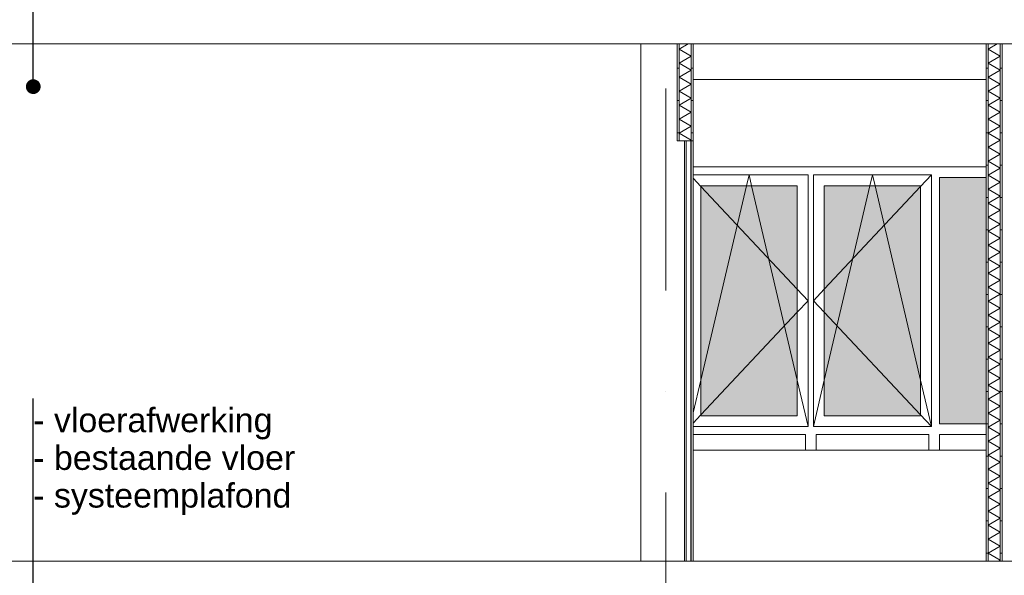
# Model space of a CAD drawing. Header units: millimetres. Extents: x -194 to 1012562, y 0 to 44349.
# Tile 80 of 97: x 450255 to 456342, y 9663 to 13100. Entities that reach past the tile are written whole.
import ezdxf
from ezdxf.enums import TextEntityAlignment as Align

# ---------------------------------------------------------------- set-up
doc = ezdxf.new("R2010")
doc.units = ezdxf.units.MM
doc.header["$MEASUREMENT"] = 0
doc.linetypes.add('streep-punt', pattern=[2500, 1250, -625, 0, -625])
for name, color, linetype in [('21_0 NC Buitenwanden', 7, 'Continuous'), ('23 Vloeren', 7, 'Continuous'), ('23 Vloeren Laagscheidingslijnen', 7, 'Continuous'), ('28 Draagconstructies', 7, 'Continuous'), ('Maatvoering 1_ 100', 7, 'Continuous'), ('Maatvoering 1_ 100 2D arcering', 7, 'Continuous'), ('New_ Deuren', 7, 'Continuous'), ('New_ Ramen', 7, 'Continuous'), ('New_22 NC Binnenwanden', 7, 'Continuous'), ('New_22 NC Binnenwanden 2D arcering', 7, 'Continuous'), ('New_22 NC Binnenwanden Doorsnede-arcering', 7, 'Continuous'), ('New_22 NC Binnenwanden Laagscheidingslijnen', 7, 'Continuous'), ('New_Maatvoering 1_ 100', 7, 'Continuous'), ('Stramien', 7, 'Continuous')]:
    doc.layers.add(name, color=color, linetype=linetype)
doc.styles.add('GENERATED_STYLE_1', font='arial.ttf')
doc.dimstyles.new('GENERATED_STYLE__1', dxfattribs={"dimtxt": 179.999995, "dimasz": 142.5, "dimexe": 0.18, "dimexo": 0.0625, "dimgap": 0, "dimtad": 1, "dimdec": 0, "dimzin": 0, "dimdsep": 46, "dimtxsty": 'GENERATED_STYLE_1', "dimblk": 'ARROWHEAD_11', "dimblk1": 'ARROWHEAD_11', "dimblk2": 'ARROWHEAD_11', "dimcen": 0.09, "dimse1": 1, "dimse2": 1, "dimclrd": 2, "dimclre": 2, "dimclrt": 2, "dimadec": 1, "dimazin": 0, "dimtfac": 1, "dimtdec": 4, "dimtmove": 0, "dimatfit": 3, "dimfxl": 1, "dimtolj": 1, "dimtzin": 0, "dimarcsym": 0})
doc.dimstyles.new('GENERATED_STYLE__3', dxfattribs={"dimtxt": 0.18, "dimasz": 182.4, "dimexe": 0.18, "dimexo": 0.0625, "dimgap": 0, "dimtad": 0, "dimtih": 1, "dimtoh": 1, "dimdec": 4, "dimzin": 0, "dimdsep": 46, "dimcen": 0.09, "dimadec": 0, "dimazin": 0, "dimtfac": 1, "dimtdec": 4, "dimtmove": 0, "dimatfit": 3, "dimldrblk": 'ARROWHEAD_11', "dimfxl": 1, "dimtolj": 1, "dimtzin": 0, "dimarcsym": 0})
pattern_1 = [(3e-14, (474674.93, 5600), (0, 200), [])]

# ---------------------------------------------------------------- blocks, each defined once
blk = doc.blocks.new('Section Element_1808_3', base_point=(474674.9, 5600))
at = {"layer": '28 Draagconstructies', "color": 1, "linetype": 'Continuous', "lineweight": 0}
for p, q in [((454094, 9750), (454094, 12950)), ((454404, 9750), (454404, 12350))]:
    blk.add_line(p, q, dxfattribs=at)
blk = doc.blocks.new('Section Element_1813_3', base_point=(474674.9, 5600))
at = {"layer": '23 Vloeren', "color": 2, "linetype": 'Continuous', "lineweight": 0}
for p, q in [((454319, 12950), (447169, 12950)), ((456229, 12950), (454419, 12950)), ((463684, 12950), (456329, 12950))]:
    blk.add_line(p, q, dxfattribs=at)
at = {"layer": '23 Vloeren Laagscheidingslijnen', "color": 2, "linetype": 'Continuous', "lineweight": 0, "flags": 128}
for points in [[(454419, 12950), (454406.5, 12950), (454331.5, 12950), (454319, 12950)], [(456329, 12950), (456316.5, 12950), (456241.5, 12950), (456229, 12950)]]:
    blk.add_lwpolyline(points, dxfattribs=at)
blk = doc.blocks.new('Section Element_1827_3', base_point=(474674.9, 5600))
at = {"layer": '28 Draagconstructies', "color": 1, "linetype": 'Continuous', "lineweight": 0}
for p, q in [((458029, 12730), (458029, 12950)), ((456229, 12730), (454419, 12730)), ((458029, 12730), (456804, 12730))]:
    blk.add_line(p, q, dxfattribs=at)
blk = doc.blocks.new('Section Element_1843_3', base_point=(474674.9, 5600))
at = {"layer": 'New_ Deuren', "color": 1, "linetype": 'Continuous', "lineweight": 0}
for p, q in [((454363.9, 11850), (454363.9, 10800)), ((454374.1, 11850), (454374.1, 11789.3)), ((454374.1, 11751.3), (454374.1, 11690.6)), ((454374.1, 11652.6), (454374.1, 11591.9)), ((454374.1, 11553.9), (454374.1, 11493.1)), ((454374.1, 11455.2), (454374.1, 11394.4)), ((454374.1, 11356.5), (454374.1, 11295.7)), ((454374.1, 11257.8), (454374.1, 11197)), ((454374.1, 11159.1), (454374.1, 11098.3)), ((454374.1, 11060.4), (454374.1, 10999.6)), ((454374.1, 10961.7), (454374.1, 10900.9)), ((454374.1, 10863), (454374.1, 10860.7)), ((454374.1, 10860.7), (454374.1, 10800)), ((454363.9, 9750), (454363.9, 10800)), ((454374.1, 10739.3), (454374.1, 10800)), ((454374.1, 10737), (454374.1, 10739.3)), ((454374.1, 10638.3), (454374.1, 10699.1)), ((454374.1, 10539.6), (454374.1, 10600.4)), ((454374.1, 10440.9), (454374.1, 10501.7)), ((454374.1, 10342.2), (454374.1, 10403)), ((454374.1, 10243.5), (454374.1, 10304.3)), ((454374.1, 10144.8), (454374.1, 10205.6)), ((454374.1, 10046.1), (454374.1, 10106.9)), ((454374.1, 9947.4), (454374.1, 10008.1)), ((454374.1, 9848.7), (454374.1, 9909.4)), ((454374.1, 9750), (454374.1, 9810.7))]:
    blk.add_line(p, q, dxfattribs=at)
blk = doc.blocks.new('Section Element_1844_3', base_point=(474674.9, 5600))
at = {"layer": 'New_22 NC Binnenwanden', "color": 1, "linetype": 'Continuous', "lineweight": 0}
for p, q in [((454364, 12350), (454364, 9750)), ((454374, 12350), (454374, 9750))]:
    blk.add_line(p, q, dxfattribs=at)
blk = doc.blocks.new('*X1946', base_point=(474674.9, 5600))
at = {"layer": 'New_22 NC Binnenwanden Doorsnede-arcering', "color": 7, "linetype": 'Continuous', "lineweight": 0}
for p, q in [((456297.1, 12950), (456241.5, 12917.9)), ((456316.5, 12874.6), (456241.5, 12917.9)), ((456316.5, 12874.6), (456241.5, 12831.3)), ((456316.5, 12788), (456241.5, 12831.3)), ((456316.5, 12788), (456241.5, 12744.7)), ((456316.5, 12701.4), (456241.5, 12744.7)), ((456316.5, 12701.4), (456241.5, 12658.1)), ((456316.5, 12614.8), (456241.5, 12658.1)), ((456316.5, 12614.8), (456241.5, 12571.5)), ((456316.5, 12528.2), (456241.5, 12571.5)), ((456316.5, 12528.2), (456241.5, 12484.9)), ((456316.5, 12441.6), (456241.5, 12484.9)), ((456316.5, 12441.6), (456241.5, 12398.3)), ((456316.5, 12355), (456241.5, 12398.3)), ((456316.5, 12355), (456241.5, 12311.7)), ((456316.5, 12268.4), (456241.5, 12311.7)), ((456316.5, 12268.4), (456241.5, 12225.1)), ((456316.5, 12181.8), (456241.5, 12225.1)), ((456316.5, 12181.8), (456241.5, 12138.5)), ((456316.5, 12095.2), (456241.5, 12138.5)), ((456316.5, 12095.2), (456241.5, 12051.9)), ((456316.5, 12008.6), (456241.5, 12051.9)), ((456316.5, 12008.6), (456241.5, 11965.3)), ((456316.5, 11922), (456241.5, 11965.3)), ((456316.5, 11922), (456241.5, 11878.7)), ((456316.5, 11835.4), (456241.5, 11878.7)), ((456316.5, 11835.4), (456241.5, 11792.1)), ((456316.5, 11748.8), (456241.5, 11792.1)), ((456316.5, 11748.8), (456241.5, 11705.5)), ((456316.5, 11662.2), (456241.5, 11705.5)), ((456316.5, 11662.2), (456241.5, 11618.9)), ((456316.5, 11575.6), (456241.5, 11618.9)), ((456316.5, 11575.6), (456241.5, 11532.3)), ((456316.5, 11489), (456241.5, 11532.3)), ((456316.5, 11489), (456241.5, 11445.7)), ((456316.5, 11402.4), (456241.5, 11445.7)), ((456316.5, 11402.4), (456241.5, 11359.1)), ((456316.5, 11315.8), (456241.5, 11359.1)), ((456316.5, 11315.8), (456241.5, 11272.5)), ((456316.5, 11229.2), (456241.5, 11272.5)), ((456316.5, 11229.2), (456241.5, 11185.9)), ((456316.5, 11142.6), (456241.5, 11185.9)), ((456316.5, 11142.6), (456241.5, 11099.3)), ((456316.5, 11056), (456241.5, 11099.3)), ((456316.5, 11056), (456241.5, 11012.7)), ((456316.5, 10969.4), (456241.5, 11012.7)), ((456316.5, 10969.4), (456241.5, 10926.1)), ((456316.5, 10882.8), (456241.5, 10926.1)), ((456316.5, 10882.8), (456241.5, 10839.5)), ((456316.5, 10796.2), (456241.5, 10839.5)), ((456316.5, 10796.2), (456241.5, 10752.9)), ((456316.5, 10709.5), (456241.5, 10752.9)), ((456316.5, 10709.5), (456241.5, 10666.2)), ((456316.5, 10622.9), (456241.5, 10666.2)), ((456316.5, 10622.9), (456241.5, 10579.6)), ((456316.5, 10536.3), (456241.5, 10579.6)), ((456316.5, 10536.3), (456241.5, 10493)), ((456316.5, 10449.7), (456241.5, 10493)), ((456316.5, 10449.7), (456241.5, 10406.4)), ((456316.5, 10363.1), (456241.5, 10406.4)), ((456316.5, 10363.1), (456241.5, 10319.8)), ((456316.5, 10276.5), (456241.5, 10319.8)), ((456316.5, 10276.5), (456241.5, 10233.2)), ((456316.5, 10189.9), (456241.5, 10233.2)), ((456316.5, 10189.9), (456241.5, 10146.6)), ((456316.5, 10103.3), (456241.5, 10146.6)), ((456316.5, 10103.3), (456241.5, 10060)), ((456316.5, 10016.7), (456241.5, 10060)), ((456316.5, 10016.7), (456241.5, 9973.4)), ((456316.5, 9930.1), (456241.5, 9973.4)), ((456316.5, 9930.1), (456241.5, 9886.8)), ((456316.5, 9843.5), (456241.5, 9886.8)), ((456316.5, 9843.5), (456241.5, 9800.2)), ((456316.5, 9756.9), (456241.5, 9800.2)), ((456316.5, 9756.9), (456304.5, 9750))]:
    blk.add_line(p, q, dxfattribs=at)
blk = doc.blocks.new('Section Element_1845_3', base_point=(474674.9, 5600))
at = {"layer": 'New_22 NC Binnenwanden Doorsnede-arcering', "linetype": 'Continuous', "lineweight": 0, "true_color": 0x000000}
h = blk.add_hatch(dxfattribs=at)
h.set_pattern_fill('930_Lijnen_vert_200_0003', color=18, style=0, pattern_type=2)
h.set_pattern_definition(pattern_1)
h.paths.add_polyline_path([(456241.5, 12950), (456229, 12950), (456229, 9750), (456241.5, 9750)])
h = blk.add_hatch(dxfattribs=at)
h.set_pattern_fill('930_Lijnen_vert_200_0003', color=18, style=0, pattern_type=2)
h.set_pattern_definition(pattern_1)
h.paths.add_polyline_path([(456329, 12950), (456316.5, 12950), (456316.5, 9750), (456329, 9750)])
at = {"layer": 'New_22 NC Binnenwanden', "color": 1, "linetype": 'Continuous', "lineweight": 0}
for p, q in [((456229, 12950), (456229, 9750)), ((456329, 12950), (456329, 9750))]:
    blk.add_line(p, q, dxfattribs=at)
at = {"layer": 'New_22 NC Binnenwanden Laagscheidingslijnen', "color": 1, "linetype": 'Continuous', "lineweight": 0}
for p, q in [((456241.5, 12950), (456241.5, 9750)), ((456316.5, 12950), (456316.5, 9750))]:
    blk.add_line(p, q, dxfattribs=at)
at = {"layer": 'New_22 NC Binnenwanden', "lineweight": 0}
blk.add_blockref('*X1946', (474674.9, 5600), dxfattribs=at)
blk = doc.blocks.new('Section Element_1853_3', base_point=(474674.9, 5600))
at = {"layer": 'New_ Ramen', "color": 1, "linetype": 'Continuous', "lineweight": 0}
for p, q in [((455128.7, 12140), (454419, 12140)), ((454419, 12118.7), (454466, 12068.5)), ((454748.2, 12073), (454763.9, 12140)), ((454779.6, 12073), (454763.9, 12140)), ((455128.7, 12073), (455128.7, 12140)), ((455161.7, 12140), (455161.7, 12073)), ((455891.4, 12140), (455161.7, 12140)), ((455510.8, 12073), (455526.5, 12140)), ((455542.2, 12073), (455526.5, 12140)), ((455891.4, 12140), (455824.4, 12068.5)), ((455891.4, 12073), (455891.4, 12140)), ((455941.4, 10600), (455941.4, 12123)), ((455941.4, 12123), (456229, 12123)), ((454466, 10650), (454466, 12073)), ((454466, 12073), (455061.7, 12073)), ((454466, 10868.9), (454748.2, 12073)), ((454466, 12068.5), (455061.7, 11433)), ((455061.7, 10868.9), (454779.6, 12073)), ((455061.7, 12073), (455061.7, 10650)), ((455128.7, 10650), (455128.7, 12073)), ((455161.7, 12073), (455161.7, 10650)), ((455228.7, 10650), (455228.7, 12073)), ((455228.7, 12073), (455824.4, 12073)), ((455228.7, 10868.9), (455510.8, 12073)), ((455824.4, 12068.5), (455228.7, 11433)), ((455824.4, 10868.9), (455542.2, 12073)), ((455824.4, 12073), (455824.4, 10650)), ((455891.4, 10650), (455891.4, 12073)), ((455061.7, 11433), (455128.7, 11361.5)), ((455228.7, 11433), (455161.7, 11361.5)), ((455061.7, 11290), (455128.7, 11361.5)), ((455228.7, 11290), (455161.7, 11361.5)), ((454466, 10654.5), (455061.7, 11290)), ((455824.4, 10654.5), (455228.7, 11290)), ((454419, 10668.4), (454466, 10868.9)), ((455128.7, 10583), (455061.7, 10868.9)), ((455161.7, 10583), (455228.7, 10868.9)), ((455891.4, 10583), (455824.4, 10868.9)), ((454419, 10604.3), (454466, 10654.5)), ((455891.4, 10583), (455824.4, 10654.5)), ((455061.7, 10650), (454466, 10650)), ((455128.7, 10583), (455128.7, 10650)), ((455161.7, 10650), (455161.7, 10583)), ((455824.4, 10650), (455228.7, 10650)), ((455891.4, 10583), (455891.4, 10650)), ((456229, 10600), (455941.4, 10600)), ((454419, 10583), (455128.7, 10583)), ((455111.7, 10533), (454419, 10533)), ((455111.7, 10436.5), (455111.7, 10533)), ((455161.7, 10583), (455891.4, 10583)), ((455874.4, 10533), (455178.7, 10533)), ((455178.7, 10533), (455178.7, 10436.5)), ((455874.4, 10436.5), (455874.4, 10533)), ((456229, 10533), (455941.4, 10533)), ((455941.4, 10533), (455941.4, 10436.5))]:
    blk.add_line(p, q, dxfattribs=at)
blk = doc.blocks.new('*X1981', base_point=(474674.9, 5600))
at = {"layer": 'New_22 NC Binnenwanden Doorsnede-arcering', "color": 7, "linetype": 'Continuous', "lineweight": 0}
for p, q in [((454387.1, 12950), (454331.5, 12917.9)), ((454406.5, 12874.6), (454331.5, 12917.9)), ((454406.5, 12874.6), (454331.5, 12831.3)), ((454406.5, 12788), (454331.5, 12831.3)), ((454406.5, 12788), (454331.5, 12744.7)), ((454406.5, 12701.4), (454331.5, 12744.7)), ((454406.5, 12701.4), (454331.5, 12658.1)), ((454406.5, 12614.8), (454331.5, 12658.1)), ((454406.5, 12614.8), (454331.5, 12571.5)), ((454406.5, 12528.2), (454331.5, 12571.5)), ((454406.5, 12528.2), (454331.5, 12484.9)), ((454406.5, 12441.6), (454331.5, 12484.9)), ((454406.5, 12441.6), (454331.5, 12398.3)), ((454406.5, 12355), (454331.5, 12398.3)), ((454406.5, 12355), (454397.9, 12350))]:
    blk.add_line(p, q, dxfattribs=at)
blk = doc.blocks.new('Section Element_1875_3', base_point=(474674.9, 5600))
at = {"layer": 'New_22 NC Binnenwanden Doorsnede-arcering', "linetype": 'Continuous', "lineweight": 0, "true_color": 0x000000}
h = blk.add_hatch(dxfattribs=at)
h.set_pattern_fill('930_Lijnen_vert_200_0003', color=18, style=0, pattern_type=2)
h.set_pattern_definition(pattern_1)
h.paths.add_polyline_path([(454319, 12950), (454319, 12350), (454331.5, 12350), (454331.5, 12950)])
h = blk.add_hatch(dxfattribs=at)
h.set_pattern_fill('930_Lijnen_vert_200_0003', color=18, style=0, pattern_type=2)
h.set_pattern_definition(pattern_1)
h.paths.add_polyline_path([(454406.5, 12350), (454419, 12350), (454419, 12950), (454406.5, 12950)])
at = {"layer": 'New_22 NC Binnenwanden', "color": 1, "linetype": 'Continuous', "lineweight": 0}
for p, q in [((454319, 12950), (454319, 12350)), ((454419, 12950), (454419, 12350))]:
    blk.add_line(p, q, dxfattribs=at)
at = {"layer": 'New_22 NC Binnenwanden', "color": 1, "linetype": 'Continuous', "lineweight": 0, "flags": 128}
for points in [[(454364, 12350), (454331.5, 12350), (454319, 12350)], [(454419, 12350), (454406.5, 12350), (454374, 12350)]]:
    blk.add_lwpolyline(points, dxfattribs=at)
at = {"layer": 'New_22 NC Binnenwanden Laagscheidingslijnen', "color": 1, "linetype": 'Continuous', "lineweight": 0}
for p, q in [((454331.5, 12950), (454331.5, 12350)), ((454406.5, 12950), (454406.5, 12350)), ((454374, 12350), (454364, 12350))]:
    blk.add_line(p, q, dxfattribs=at)
at = {"layer": 'New_22 NC Binnenwanden', "lineweight": 0}
blk.add_blockref('*X1981', (474674.9, 5600), dxfattribs=at)
blk = doc.blocks.new('Section Element_1876_3', base_point=(474674.9, 5600))
at = {"layer": 'New_22 NC Binnenwanden', "color": 2, "linetype": 'Continuous', "lineweight": 0}
for p, q in [((454406.5, 12350), (454406.5, 9750)), ((454419, 9750), (454419, 12350))]:
    blk.add_line(p, q, dxfattribs=at)
blk = doc.blocks.new('Section Element_1879_3', base_point=(474674.9, 5600))
at = {"layer": '23 Vloeren', "color": 2, "linetype": 'Continuous', "lineweight": 0}
for p, q in [((454364, 9750), (447169, 9750)), ((456229, 9750), (454374, 9750)), ((463684, 9750), (456329, 9750))]:
    blk.add_line(p, q, dxfattribs=at)
at = {"layer": '23 Vloeren Laagscheidingslijnen', "color": 2, "linetype": 'Continuous', "lineweight": 0}
blk.add_line((454374, 9750), (454364, 9750), dxfattribs=at)
at = {"layer": '23 Vloeren Laagscheidingslijnen', "color": 2, "linetype": 'Continuous', "lineweight": 0, "flags": 128}
blk.add_lwpolyline([(456329, 9750), (456316.5, 9750), (456241.5, 9750), (456229, 9750)], dxfattribs=at)
blk = doc.blocks.new('Section Element_1897_3', base_point=(474674.9, 5600))
at = {"layer": '21_0 NC Buitenwanden', "color": 2, "linetype": 'Continuous', "lineweight": 0}
blk.add_line((456229, 10436.5), (454419, 10436.5), dxfattribs=at)
blk = doc.blocks.new('Section Element_1898_3', base_point=(474674.9, 5600))
at = {"layer": '21_0 NC Buitenwanden', "color": 2, "linetype": 'Continuous', "lineweight": 0}
blk.add_line((456229, 12190), (454419, 12190), dxfattribs=at)
blk = doc.blocks.new('*D2046', base_point=(474674.9, 5600))
at = {"layer": 'Maatvoering 1_ 100 2D arcering', "linetype": 'Continuous', "lineweight": 0}
for points in [[(449384.8, 12950), (449387.6, 12935.6), (449395.8, 12923.5), (449407.9, 12915.4), (449422.3, 12912.5), (449436.6, 12915.4), (449448.8, 12923.5), (449456.9, 12935.6), (449459.8, 12950), (449456.9, 12964.4), (449448.8, 12976.5), (449436.6, 12984.6), (449422.3, 12987.5), (449407.9, 12984.6), (449395.8, 12976.5), (449387.6, 12964.4)], [(449384.8, 9750), (449387.6, 9735.6), (449395.8, 9723.5), (449407.9, 9715.4), (449422.3, 9712.5), (449436.6, 9715.4), (449448.8, 9723.5), (449456.9, 9735.6), (449459.8, 9750), (449456.9, 9764.4), (449448.8, 9776.5), (449436.6, 9784.6), (449422.3, 9787.5), (449407.9, 9784.6), (449395.8, 9776.5), (449387.6, 9764.4)]]:
    blk.add_hatch(color=1, dxfattribs=at).paths.add_polyline_path(points)
at = {"layer": 'Maatvoering 1_ 100', "color": 2, "linetype": 'Continuous', "lineweight": 0}
for p, q in [((449422.3, 12987.5), (449422.3, 13025)), ((449384.8, 12950), (449281.7, 12950)), ((449422.3, 9787.5), (449422.3, 12912.5)), ((449562.9, 12950), (449459.8, 12950)), ((449384.8, 9750), (449281.7, 9750)), ((449562.9, 9750), (449459.8, 9750)), ((449422.3, 9675), (449422.3, 9712.5))]:
    blk.add_line(p, q, dxfattribs=at)
at = {"layer": 'Maatvoering 1_ 100', "color": 1, "linetype": 'Continuous', "lineweight": 0}
for centre in [(449422.3, 12950), (449422.3, 9750)]:
    blk.add_circle(centre, 37.5, dxfattribs=at)
at = {"layer": 'Maatvoering 1_ 100', "color": 2, "lineweight": 0, "insert": (449386.3, 11041.1), "char_height": 180, "attachment_point": 7, "rotation": 90, "style": 'GENERATED_STYLE_1'}
blk.add_mtext('\\A1;{\\pql;\\fArial|b0|i0|c0|p0;\\W1.000000;3.200}', dxfattribs=at)
blk = doc.blocks.new('ARROWHEAD_11')
at = {"color": 0, "linetype": 'Continuous', "lineweight": 0}
blk.add_line((0, 0), (-1, 0), dxfattribs=at)
at = {"color": 0, "linetype": 'Continuous', "lineweight": 0, "const_width": 0.25, "flags": 128}
blk.add_lwpolyline([(-0.125, 0, 1), (0.125, 0, 1)], format="xyb", close=True, dxfattribs=at)
blk = doc.blocks.new('Standard grid marker[54]_3', base_point=(454249, 18675))
at = {"layer": 'Stramien', "color": 1, "linetype": 'streep-punt', "lineweight": 0}
blk.add_line((454249, 17675), (454249, 2000), dxfattribs=at)
at = {"layer": 'Stramien', "color": 2, "lineweight": 0, "style": 'GENERATED_STYLE_1'}
blk.add_attdef('AC_MarkerText_1', text='', height=350, rotation=360, dxfattribs=at).set_placement((454249, 675), align=Align.TOP_CENTER)

msp = doc.modelspace()

# ---------------------------------------------------------------- hatches: boundary and pattern name
at = {"layer": 'New_22 NC Binnenwanden 2D arcering', "linetype": 'Continuous', "lineweight": 0, "true_color": 0x353d3f}
for points in [[(455941.4, 10600), (456229, 10600), (456229, 12123), (455941.4, 12123)], [(454466, 10650), (455061.7, 10650), (455061.7, 12073), (454466, 12073)], [(455228.7, 10650), (455824.4, 10650), (455824.4, 12073), (455228.7, 12073)]]:
    msp.add_hatch(color=250, dxfattribs=at).paths.add_polyline_path(points)

# ---------------------------------------------------------------- block references
at = {"layer": '21_0 NC Buitenwanden', "lineweight": 0}
for name in ['Section Element_1898_3', 'Section Element_1897_3']:
    msp.add_blockref(name, (474674.9, 5600), dxfattribs=at)
at = {"layer": '23 Vloeren', "lineweight": 0}
for name in ['Section Element_1813_3', 'Section Element_1879_3']:
    msp.add_blockref(name, (474674.9, 5600), dxfattribs=at)
at = {"layer": '28 Draagconstructies', "lineweight": 0}
for name in ['Section Element_1808_3', 'Section Element_1827_3']:
    msp.add_blockref(name, (474674.9, 5600), dxfattribs=at)
at = {"layer": 'New_ Deuren', "lineweight": 0}
msp.add_blockref('Section Element_1843_3', (474674.9, 5600), dxfattribs=at)
at = {"layer": 'New_ Ramen', "lineweight": 0}
msp.add_blockref('Section Element_1853_3', (474674.9, 5600), dxfattribs=at)
at = {"layer": 'New_22 NC Binnenwanden', "lineweight": 0}
for name in ['Section Element_1875_3', 'Section Element_1845_3', 'Section Element_1844_3', 'Section Element_1876_3']:
    msp.add_blockref(name, (474674.9, 5600), dxfattribs=at)
at = {"layer": 'Stramien', "color": 1, "linetype": 'Continuous', "lineweight": 0}
msp.add_blockref('Standard grid marker[54]_3', (454249, 18675), dxfattribs=at)

# ---------------------------------------------------------------- texts
at = {"layer": 'New_Maatvoering 1_ 100', "color": 9, "linetype": 'Continuous', "lineweight": 0, "insert": (450338.7, 10697.9), "char_height": 150, "attachment_point": 1, "line_spacing_factor": 0.932124, "style": 'GENERATED_STYLE_1'}
msp.add_mtext('\\A1;{\\pql;\\fArial|b0|i0|c0|p0;\\W1.000000;- vloerafwerking\\P\\pql;\\fArial|b0|i0|c0|p0;\\W1.000000;- bestaande vloer\\P\\pql;\\fArial|b0|i0|c0|p0;\\W1.000000;- \\fArial|b0|i0|c0|p0;\\W1.000000;systeem\\fArial|b0|i0|c0|p0;\\W1.000000;plafond}', dxfattribs=at)

# ---------------------------------------------------------------- dimensions: what is measured, and where the dimension line sits
at = {"layer": 'Maatvoering 1_ 100', "color": 2, "linetype": 'Continuous', "lineweight": 0}
dim = msp.add_linear_dim(base=(449422.3, 12950), p1=(455426.5, 9750), p2=(455426.7, 12950), angle=90, dimstyle='GENERATED_STYLE__1', dxfattribs=at)
dim.commit()
dim.dimension.update_dxf_attribs({"geometry": '*D2046', "text_midpoint": (449296.3, 11342.6), "dimtype": 160, "text_rotation": 90})

# ---------------------------------------------------------------- leaders
at = {"layer": 'New_Maatvoering 1_ 100', "color": 9, "linetype": 'Continuous', "lineweight": 0, "annotation_type": 0, "has_hookline": 1, "hookline_direction": 0, "text_width": 1613.9}
for points in [[(450338.7, 12685.7), (450338.7, 14257.1), (450338.7, 14257.1)], [(450338.7, 9185.7), (450338.7, 10757.1), (450338.7, 10757.1)]]:
    msp.add_leader(points, dimstyle='GENERATED_STYLE__3', dxfattribs=at)

doc.saveas('drawing.dxf')
